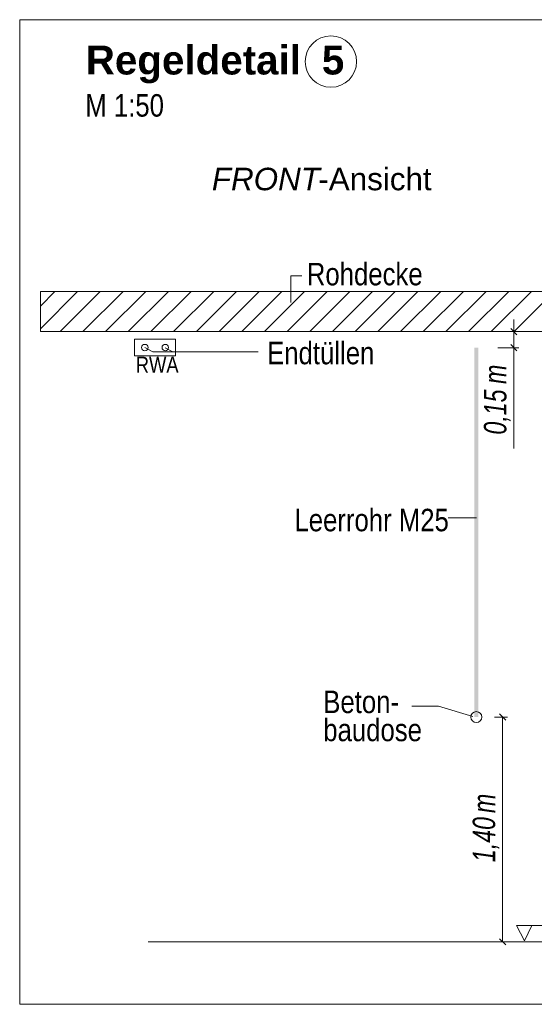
# Model space of a CAD drawing. Extents: x -620 to 300, y 62 to 1107.
# Tile 242 of 256: x 143 to 175, y 815 to 876. Entities that reach past the tile are written whole.
import ezdxf
from ezdxf.lldxf.tags import DXFTag

# ---------------------------------------------------------------- set-up
doc = ezdxf.new("R2010")
doc.units = 0
doc.layers.get('0').update_dxf_attribs({"lineweight": 35})
for name, color, linetype, lineweight, true_color in [('E_Aussparung Bemaßung-A06G9GDC8I', 5, 'Continuous', 9, 0x0000ff), ('E_Betonbaudose', 1, 'Continuous', 13, 0xff0000), ('E_Detail_Beschriftung', 7, 'Continuous', 13, 0x009900), ('E_Detail_Wandschraffur', 7, 'Continuous', 5, 0xc0c0c0), ('E_FT_RWA', 7, 'Continuous', 13, 0xe26e0e), ('E_Leerrohr Beschriftung', 1, 'Continuous', 9, 0xff0000)]:
    doc.layers.add(name, color=color, linetype=linetype, lineweight=lineweight, true_color=true_color)
doc.layers.add('E_Detail_Linie_Text_Bem', color=7, linetype='Continuous', lineweight=13)
doc.styles.get("Standard").update_dxf_attribs({"font": 'ARIALN.TTF'})
tags = doc.linetypes.add('fein_strichliert', pattern=[4, 1, -2, 1]).pattern_tags.tags
tags[8:9] = [DXFTag(74, 4), DXFTag(75, 0), DXFTag(340, '0'), DXFTag(46, 0.0), DXFTag(50, 0.0), DXFTag(44, 0.0), DXFTag(45, 0.0)]
tags[6:7] = [DXFTag(74, 4), DXFTag(75, 0), DXFTag(340, '0'), DXFTag(46, 0.0), DXFTag(50, 0.0), DXFTag(44, 0.0), DXFTag(45, 0.0)]
tags[4:5] = [DXFTag(74, 4), DXFTag(75, 0), DXFTag(340, '0'), DXFTag(46, 0.0), DXFTag(50, 0.0), DXFTag(44, 0.0), DXFTag(45, 0.0)]
tags = doc.linetypes.add('fein_strichliert-A06G9GDB8I', pattern=[4, 1, -2, 1]).pattern_tags.tags
tags[8:9] = [DXFTag(74, 4), DXFTag(75, 0), DXFTag(340, '0'), DXFTag(46, 0.0), DXFTag(50, 0.0), DXFTag(44, 0.0), DXFTag(45, 0.0)]
tags[6:7] = [DXFTag(74, 4), DXFTag(75, 0), DXFTag(340, '0'), DXFTag(46, 0.0), DXFTag(50, 0.0), DXFTag(44, 0.0), DXFTag(45, 0.0)]
tags[4:5] = [DXFTag(74, 4), DXFTag(75, 0), DXFTag(340, '0'), DXFTag(46, 0.0), DXFTag(50, 0.0), DXFTag(44, 0.0), DXFTag(45, 0.0)]

# ---------------------------------------------------------------- blocks, each defined once
blk = doc.blocks.new('Referenz-A06G9GDJ8I')
at = {"layer": 'E_Aussparung Bemaßung-A06G9GDC8I', "linetype": 'Continuous', "ltscale": 0.13}
for p, q in [((173.35, 857.542), (173.35, 849.504)), ((173.65, 856.778), (172.35, 856.778)), ((173.159, 856.969), (173.541, 856.587)), ((173.65, 855.778), (172.35, 855.778)), ((173.159, 855.969), (173.541, 855.587)), ((172.95, 832.778), (172.15, 832.778)), ((172.841, 832.587), (172.459, 832.969)), ((172.65, 832.778), (172.65, 818.778)), ((172.95, 818.778), (172.15, 818.778)), ((172.841, 818.587), (172.459, 818.969))]:
    blk.add_line(p, q, dxfattribs=at)
at = {"layer": 'E_Betonbaudose', "linetype": 'Continuous', "ltscale": 0.13}
for centre, radius in [((150.348, 855.788), 0.2), ((151.623, 855.788), 0.2), ((171.009, 832.778), 0.34)]:
    blk.add_circle(centre, radius, dxfattribs=at)
at = {"layer": 'E_Detail_Linie_Text_Bem', "linetype": 'fein_strichliert-A06G9GDB8I', "ltscale": 0.65}
for p, q in [((205.317, 876.205), (142.548, 876.205)), ((142.548, 876.205), (142.548, 814.889)), ((142.548, 814.889), (202.291, 814.889))]:
    blk.add_line(p, q, dxfattribs=at)
at = {"layer": 'E_Detail_Linie_Text_Bem', "color": 0, "linetype": 'Continuous', "ltscale": 0.13}
for p, q in [((159.439, 858.598), (159.439, 860.247)), ((159.439, 860.247), (160.125, 860.247)), ((150.838, 855.517), (150.348, 855.788)), ((150.838, 855.517), (157.407, 855.517)), ((152.095, 855.517), (151.623, 855.778)), ((169.244, 845.192), (171.029, 845.192)), ((166.982, 833.452), (168.642, 833.452)), ((168.642, 833.452), (170.794, 832.811)), ((174.017, 818.844), (173.508, 819.794)), ((173.508, 819.794), (176.192, 819.794)), ((174.475, 819.797), (174.017, 818.844))]:
    blk.add_line(p, q, dxfattribs=at)
at = {"layer": 'E_Detail_Linie_Text_Bem', "linetype": 'Continuous', "ltscale": 0.13}
for p, q in [((195.165, 859.278), (143.838, 859.278)), ((143.838, 859.278), (143.838, 856.778)), ((143.838, 856.778), (154.23, 856.778)), ((143.838, 856.778), (192.665, 856.778)), ((154.23, 856.778), (195.165, 856.778)), ((150.564, 818.778), (187.577, 818.778))]:
    blk.add_line(p, q, dxfattribs=at)
blk.add_solid([(171.134, 855.779), (171.134, 832.778), (170.884, 855.778), (170.884, 832.778)], dxfattribs=at)
at = {"layer": 'E_Detail_Wandschraffur', "linetype": 'ByBlock', "ltscale": 0.13}
for p, q in [((143.838, 856.957), (146.159, 859.278)), ((146.488, 856.778), (148.988, 859.278)), ((149.316, 856.778), (151.816, 859.278)), ((152.144, 856.778), (154.644, 859.278)), ((154.973, 856.778), (157.473, 859.278)), ((157.801, 856.778), (160.301, 859.278)), ((160.63, 856.778), (163.13, 859.278)), ((163.458, 856.778), (165.958, 859.278)), ((166.287, 856.778), (168.787, 859.278)), ((169.115, 856.778), (171.615, 859.278)), ((171.943, 856.778), (174.443, 859.278))]:
    blk.add_line(p, q, dxfattribs=at)
at = {"layer": 'E_Detail_Wandschraffur', "linetype": 'fein_strichliert', "ltscale": 0.13}
for p, q in [((143.838, 858.371), (144.745, 859.278)), ((145.073, 856.778), (147.573, 859.278)), ((147.902, 856.778), (150.402, 859.278)), ((150.73, 856.778), (153.23, 859.278)), ((153.559, 856.778), (156.059, 859.278)), ((156.387, 856.778), (158.887, 859.278)), ((159.215, 856.778), (161.715, 859.278)), ((162.044, 856.778), (164.544, 859.278)), ((164.872, 856.778), (167.372, 859.278)), ((167.701, 856.778), (170.201, 859.278)), ((170.529, 856.778), (173.029, 859.278)), ((173.358, 856.778), (175.858, 859.278))]:
    blk.add_line(p, q, dxfattribs=at)
at = {"layer": 'E_FT_RWA', "linetype": 'Continuous', "ltscale": 0.13}
for p, q in [((149.71, 856.313), (152.26, 856.313)), ((149.71, 855.263), (149.71, 856.313)), ((152.26, 855.263), (152.26, 856.313)), ((149.71, 855.263), (152.26, 855.263))]:
    blk.add_line(p, q, dxfattribs=at)
at = {"layer": 'E_Leerrohr Beschriftung', "linetype": 'Continuous', "ltscale": 0.13}
blk.add_circle((161.947, 873.598), 1.6, dxfattribs=at)
at = {"layer": 'E_Aussparung Bemaßung-A06G9GDC8I', "linetype": 'Continuous', "ltscale": 0.13, "char_height": 1.4, "attachment_point": 1, "rotation": 90}
for s, insert in [('{\\W0.9;\\fArial Narrow|b0|i1;m}', (171.483, 853.519)), ('{\\W0.9;\\fArial Narrow|b0|i1;0,15 }', (171.483, 850.366)), ('{\\W0.9;\\fArial Narrow|b0|i1;m}', (170.783, 826.799)), ('{\\W0.9;\\fArial Narrow|b0|i1;1,40 }', (170.783, 823.742))]:
    blk.add_mtext(s, dxfattribs=dict(at, insert=insert))
at = {"layer": 'E_Detail_Beschriftung', "color": 1, "linetype": 'Continuous', "lineweight": 35, "ltscale": 0.35, "true_color": 0xff0000, "char_height": 1.8, "attachment_point": 1}
for s, insert in [('{\\fArial|b1|i0;Regeldetail}', (146.666, 874.593)), ('{\\fArial|b1|i0;5}', (161.38, 874.593))]:
    blk.add_mtext(s, dxfattribs=dict(at, insert=insert))
at = {"layer": 'E_Detail_Beschriftung', "linetype": 'Continuous', "ltscale": 0.13, "char_height": 1.4, "attachment_point": 1}
for s, insert in [('{\\fArial Narrow;M 1:50}', (146.636, 871.569)), ('{\\fArial Narrow;Rohdecke}', (160.443, 861.063)), ('{\\fArial Narrow;Endtüllen}', (157.967, 856.147)), ('{\\fArial Narrow;Leerrohr M25}', (159.671, 845.747)), ('{\\fArial Narrow;Beton-}', (161.468, 834.424)), ('{\\fArial Narrow;baudose}', (161.468, 832.674))]:
    blk.add_mtext(s, dxfattribs=dict(at, insert=insert))
at = {"layer": 'E_Detail_Beschriftung', "linetype": 'Continuous', "lineweight": -2, "ltscale": 0.25, "char_height": 1.4, "attachment_point": 1}
for s, insert in [('{\\fArial;-Ansicht}', (161.161, 866.984)), ('{\\fArial|b0|i1;FRONT}', (154.526, 866.984))]:
    blk.add_mtext(s, dxfattribs=dict(at, insert=insert))
at = {"layer": 'E_FT_RWA', "linetype": 'ByBlock', "ltscale": 0.13, "insert": (149.782, 855.217), "char_height": 1, "attachment_point": 1}
blk.add_mtext('{\\fArial Narrow;RWA}', dxfattribs=at)

msp = doc.modelspace()

# ---------------------------------------------------------------- block references
at = {"color": 8, "lineweight": 25, "ltscale": 0.25, "true_color": 0x808080}
msp.add_blockref('Referenz-A06G9GDJ8I', (0, 0), dxfattribs=at)

doc.saveas('drawing.dxf')
